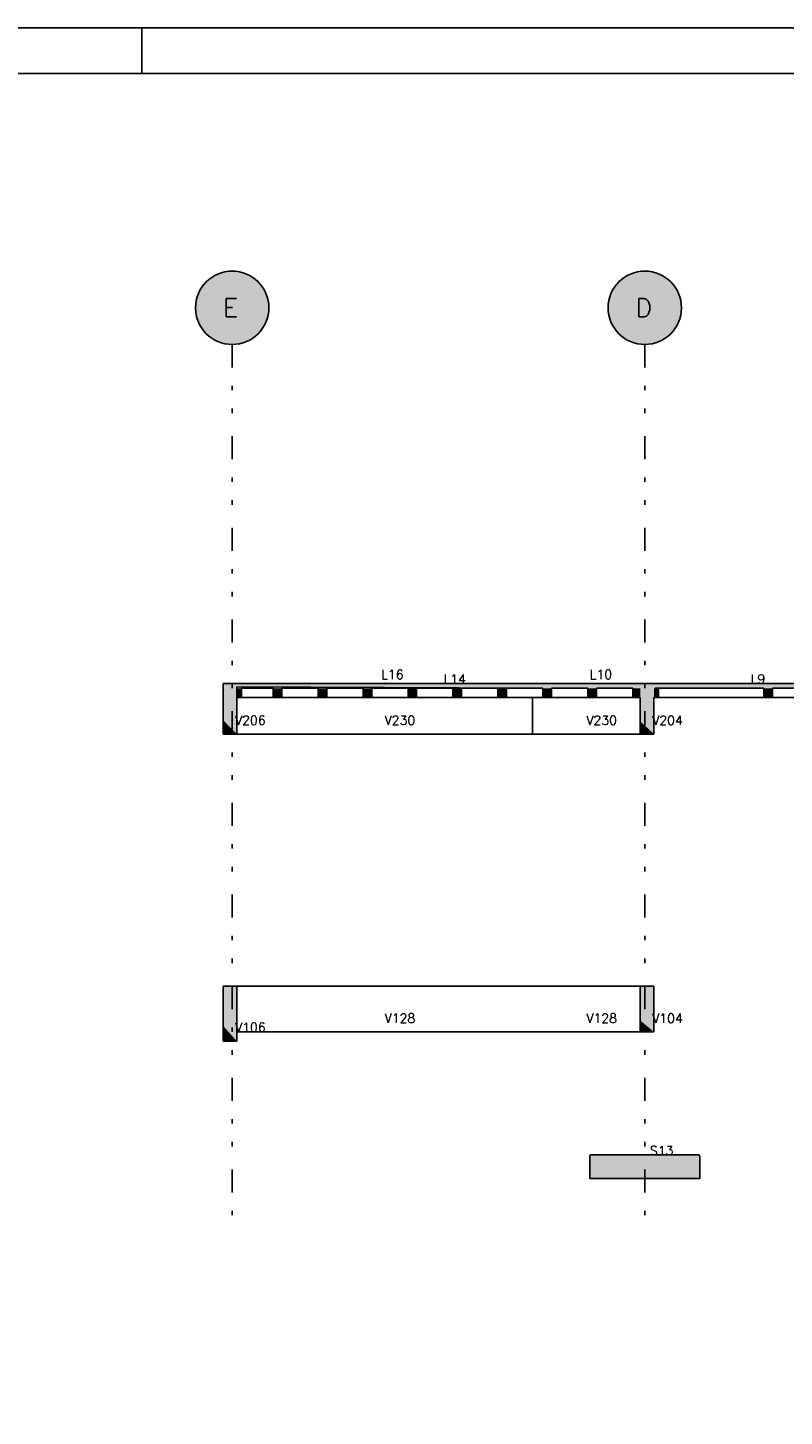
# Model space of a CAD drawing. Extents: x 0 to 84.1, y 0 to 59.4.
# Tile 5 of 6: x 44.6 to 61.1, y 29.1 to 59.4. Entities that reach past the tile are written whole.
import ezdxf

# ---------------------------------------------------------------- set-up
doc = ezdxf.new("R2010")
doc.units = 0
doc.linetypes.add('ESTILO_TQS_0004', pattern=[2, 0.5, -0.4, 0.1, -0.4, 0.1, -0.5])
for name, color, linetype in [('1', 1, 'CONTINUOUS'), ('2', 2, 'CONTINUOUS'), ('6', 6, 'CONTINUOUS')]:
    doc.layers.add(name, color=color, linetype=linetype)
doc.styles.get("Standard").update_dxf_attribs({"font": 'ROMANS.SHX'})

msp = doc.modelspace()

# ---------------------------------------------------------------- linework, layer by layer
at = {"layer": '1', "linetype": 'ESTILO_TQS_0004'}
for p, q in [((49.069266, 52.490471), (49.069266, 33.49047)), ((58.069266, 52.490471), (58.069266, 33.49047))]:
    msp.add_line(p, q, dxfattribs=at)
at = {"layer": '1', "linetype": 'CONTINUOUS'}
for points in [[(49.869266, 53.290471), (48.607921, 53.944046), (48.523223, 53.875139)], [(49.869266, 53.290471), (48.701214, 54.000779), (48.607921, 53.944046)], [(49.869266, 53.290471), (48.801362, 54.044279), (48.701214, 54.000779)], [(49.869266, 53.290471), (48.906501, 54.073738), (48.801362, 54.044279)], [(49.869266, 53.290471), (49.014672, 54.088606), (48.906501, 54.073738)], [(49.869266, 53.290471), (49.12386, 54.088606), (49.014672, 54.088606)], [(49.869266, 53.290471), (49.232031, 54.073738), (49.12386, 54.088606)], [(49.869266, 53.290471), (49.337169, 54.044279), (49.232031, 54.073738)], [(49.869266, 53.290471), (49.437318, 54.000779), (49.337169, 54.044279)], [(49.869266, 53.290471), (49.53061, 53.944046), (49.437318, 54.000779)], [(49.869266, 53.290471), (49.615308, 53.875139), (49.53061, 53.944046)], [(58.869266, 53.290471), (57.607921, 53.944046), (57.523223, 53.875139)], [(58.869266, 53.290471), (57.701214, 54.000779), (57.607921, 53.944046)], [(58.869266, 53.290471), (57.801362, 54.044279), (57.701214, 54.000779)], [(58.869266, 53.290471), (57.906501, 54.073738), (57.801362, 54.044279)], [(58.869266, 53.290471), (58.014672, 54.088606), (57.906501, 54.073738)], [(58.869266, 53.290471), (58.12386, 54.088606), (58.014672, 54.088606)], [(58.869266, 53.290471), (58.232031, 54.073738), (58.12386, 54.088606)], [(58.869266, 53.290471), (58.337169, 54.044279), (58.232031, 54.073738)], [(58.869266, 53.290471), (58.437318, 54.000779), (58.337169, 54.044279)], [(58.869266, 53.290471), (58.53061, 53.944046), (58.437318, 54.000779)], [(58.869266, 53.290471), (58.615308, 53.875139), (58.53061, 53.944046)], [(49.869266, 53.290471), (48.38573, 53.706138), (48.335497, 53.609191)], [(49.869266, 53.290471), (48.448697, 53.795341), (48.38573, 53.706138)], [(49.869266, 53.290471), (48.523223, 53.875139), (48.448697, 53.795341)], [(49.869266, 53.290471), (49.689835, 53.795341), (49.615308, 53.875139)], [(49.869266, 53.290471), (49.752801, 53.706138), (49.689835, 53.795341)], [(49.869266, 53.290471), (49.803035, 53.609191), (49.752801, 53.706138)], [(58.869266, 53.290471), (57.38573, 53.706138), (57.335497, 53.609191)], [(58.869266, 53.290471), (57.448697, 53.795341), (57.38573, 53.706138)], [(58.869266, 53.290471), (57.523223, 53.875139), (57.448697, 53.795341)], [(58.869266, 53.290471), (58.689835, 53.795341), (58.615308, 53.875139)], [(58.869266, 53.290471), (58.752801, 53.706138), (58.689835, 53.795341)], [(58.869266, 53.290471), (58.803035, 53.609191), (58.752801, 53.706138)], [(49.869266, 53.290471), (48.276717, 53.399404), (48.269266, 53.290471)], [(49.869266, 53.290471), (48.298932, 53.506308), (48.276717, 53.399404)], [(49.869266, 53.290471), (48.335497, 53.609191), (48.298932, 53.506308)], [(49.869266, 53.290471), (49.8396, 53.506308), (49.803035, 53.609191)], [(49.869266, 53.290471), (49.861814, 53.399404), (49.8396, 53.506308)], [(58.869266, 53.290471), (57.276717, 53.399404), (57.269266, 53.290471)], [(58.869266, 53.290471), (57.298932, 53.506308), (57.276717, 53.399404)], [(58.869266, 53.290471), (57.335497, 53.609191), (57.298932, 53.506308)], [(58.869266, 53.290471), (58.8396, 53.506308), (58.803035, 53.609191)], [(58.869266, 53.290471), (58.861814, 53.399404), (58.8396, 53.506308)], [(49.869266, 53.290471), (48.269266, 53.290471), (48.276717, 53.181537)], [(49.869266, 53.290471), (48.276717, 53.181537), (48.298932, 53.074633)], [(49.869266, 53.290471), (48.298932, 53.074633), (48.335497, 52.97175)], [(49.869266, 53.290471), (48.335497, 52.97175), (48.38573, 52.874803)], [(49.869266, 53.290471), (48.38573, 52.874803), (48.448697, 52.7856)], [(49.869266, 53.290471), (48.448697, 52.7856), (48.523223, 52.705802)], [(49.869266, 53.290471), (48.523223, 52.705802), (48.607921, 52.636895)], [(49.869266, 53.290471), (48.607921, 52.636895), (48.701214, 52.580162)], [(49.869266, 53.290471), (48.701214, 52.580162), (48.801362, 52.536662)], [(49.869266, 53.290471), (48.801362, 52.536662), (48.906501, 52.507203)], [(49.869266, 53.290471), (48.906501, 52.507203), (49.014672, 52.492335)], [(49.869266, 53.290471), (49.014672, 52.492335), (49.12386, 52.492335)], [(49.869266, 53.290471), (49.12386, 52.492335), (49.232031, 52.507203)], [(49.869266, 53.290471), (49.232031, 52.507203), (49.337169, 52.536662)], [(49.869266, 53.290471), (49.337169, 52.536662), (49.437318, 52.580162)], [(49.869266, 53.290471), (49.437318, 52.580162), (49.53061, 52.636895)], [(49.869266, 53.290471), (49.53061, 52.636895), (49.615308, 52.705802)], [(49.869266, 53.290471), (49.615308, 52.705802), (49.689835, 52.7856)], [(49.869266, 53.290471), (49.689835, 52.7856), (49.752801, 52.874803)], [(49.869266, 53.290471), (49.752801, 52.874803), (49.803035, 52.97175)], [(49.869266, 53.290471), (49.803035, 52.97175), (49.8396, 53.074633)], [(49.869266, 53.290471), (49.8396, 53.074633), (49.861814, 53.181537)], [(49.869266, 53.290471), (49.861814, 53.181537), (49.869266, 53.290471)], [(58.869266, 53.290471), (57.269266, 53.290471), (57.276717, 53.181537)], [(58.869266, 53.290471), (57.276717, 53.181537), (57.298932, 53.074633)], [(58.869266, 53.290471), (57.298932, 53.074633), (57.335497, 52.97175)], [(58.869266, 53.290471), (57.335497, 52.97175), (57.38573, 52.874803)], [(58.869266, 53.290471), (57.38573, 52.874803), (57.448697, 52.7856)], [(58.869266, 53.290471), (57.448697, 52.7856), (57.523223, 52.705802)], [(58.869266, 53.290471), (57.523223, 52.705802), (57.607921, 52.636895)], [(58.869266, 53.290471), (57.607921, 52.636895), (57.701214, 52.580162)], [(58.869266, 53.290471), (57.701214, 52.580162), (57.801362, 52.536662)], [(58.869266, 53.290471), (57.801362, 52.536662), (57.906501, 52.507203)], [(58.869266, 53.290471), (57.906501, 52.507203), (58.014672, 52.492335)], [(58.869266, 53.290471), (58.014672, 52.492335), (58.12386, 52.492335)], [(58.869266, 53.290471), (58.12386, 52.492335), (58.232031, 52.507203)], [(58.869266, 53.290471), (58.232031, 52.507203), (58.337169, 52.536662)], [(58.869266, 53.290471), (58.337169, 52.536662), (58.437318, 52.580162)], [(58.869266, 53.290471), (58.437318, 52.580162), (58.53061, 52.636895)], [(58.869266, 53.290471), (58.53061, 52.636895), (58.615308, 52.705802)], [(58.869266, 53.290471), (58.615308, 52.705802), (58.689835, 52.7856)], [(58.869266, 53.290471), (58.689835, 52.7856), (58.752801, 52.874803)], [(58.869266, 53.290471), (58.752801, 52.874803), (58.803035, 52.97175)], [(58.869266, 53.290471), (58.803035, 52.97175), (58.8396, 53.074633)], [(58.869266, 53.290471), (58.8396, 53.074633), (58.861814, 53.181537)], [(58.869266, 53.290471), (58.861814, 53.181537), (58.869266, 53.290471)]]:
    msp.add_solid(points, dxfattribs=at)
at = {"layer": '2', "linetype": 'CONTINUOUS'}
for p, q in [((84.100006, 59.400002), (0, 59.400002)), ((47.100006, 58.400002), (47.100006, 59.400002))]:
    msp.add_line(p, q, dxfattribs=at)
msp.add_lwpolyline([(83.100006, 1), (2.5, 1), (2.5, 58.400002), (83.100006, 58.400002), (83.100006, 1)], dxfattribs=at)
for centre in [(49.069266, 53.290471), (58.069266, 53.290471)]:
    msp.add_circle(centre, 0.8, dxfattribs=at)
at = {"layer": '6', "linetype": 'CONTINUOUS'}
for p, q in [((48.955949, 45.09047), (48.869266, 45.09047)), ((48.869266, 45.09047), (48.869266, 44.296984)), ((49.169266, 45.09047), (48.955949, 45.09047)), ((55.619266, 45.09047), (49.169266, 45.09047)), ((49.169266, 44.99047), (49.169266, 45.019365)), ((49.169266, 45.019365), (55.619266, 44.991048)), ((49.169266, 44.848259), (49.169266, 44.99047)), ((49.169266, 44.79047), (49.169266, 44.848259)), ((49.269266, 44.99047), (49.965266, 44.99047)), ((49.269266, 44.834495), (49.269266, 44.99047)), ((49.965266, 44.99047), (49.965266, 44.949317)), ((49.965266, 44.949317), (49.965266, 44.79047)), ((50.153266, 44.99047), (50.945266, 44.99047)), ((50.153266, 44.822761), (50.153266, 44.99047)), ((50.945266, 44.79047), (50.945266, 44.99047)), ((50.945266, 44.99047), (50.945266, 44.958179)), ((50.945266, 44.958179), (50.945266, 44.79047)), ((51.133266, 44.99047), (51.925266, 44.99047)), ((51.133266, 44.99047), (51.133266, 44.79047)), ((51.133266, 44.822761), (51.133266, 44.99047)), ((51.925266, 44.99047), (51.925266, 44.958179)), ((51.925266, 44.958179), (51.925266, 44.79047)), ((52.113266, 44.99047), (52.905266, 44.99047)), ((52.113266, 44.99047), (52.113266, 44.79047)), ((52.113266, 44.822761), (52.113266, 44.99047)), ((52.905266, 44.99047), (52.905266, 44.958179)), ((52.905266, 44.958179), (52.905266, 44.79047)), ((53.093266, 44.99047), (53.885266, 44.99047)), ((53.093266, 44.822761), (53.093266, 44.99047)), ((53.885266, 44.99047), (53.885266, 44.79047)), ((54.073266, 44.99047), (54.865266, 44.99047)), ((54.073266, 44.99047), (54.073266, 44.79047)), ((54.073266, 44.99047), (54.073266, 44.79047)), ((54.073266, 44.822761), (54.073266, 44.99047)), ((54.865266, 44.79047), (54.865266, 44.99047)), ((54.865266, 44.79047), (54.865266, 44.99047)), ((54.865266, 44.99047), (54.865266, 44.958179)), ((54.865266, 44.958179), (54.865266, 44.79047)), ((55.053266, 44.99047), (55.619266, 44.99047)), ((55.845266, 44.99047), (55.053266, 44.99047)), ((55.053266, 44.822761), (55.053266, 44.99047)), ((55.675985, 45.09047), (55.619266, 45.09047)), ((55.675985, 45.09047), (55.619266, 45.09047)), ((55.619266, 44.99047), (55.675985, 44.99047)), ((55.755629, 44.99047), (55.619266, 44.99047)), ((55.750775, 45.09047), (55.675985, 45.09047)), ((55.750775, 45.09047), (55.675985, 45.09047)), ((55.750775, 45.09047), (55.675985, 45.09047)), ((55.750775, 45.09047), (55.675985, 45.09047)), ((55.675985, 44.99047), (55.750775, 44.99047)), ((57.969266, 45.09047), (55.750775, 45.09047)), ((55.750775, 44.99047), (55.845266, 44.99047)), ((55.845266, 44.99047), (55.845266, 44.958179)), ((55.845266, 44.958179), (55.845266, 44.79047)), ((56.033266, 44.99047), (56.825266, 44.99047)), ((56.033266, 44.822761), (56.033266, 44.99047)), ((56.825266, 44.79047), (56.825266, 44.99047)), ((56.825266, 44.99047), (56.825266, 44.958179)), ((56.825266, 44.958179), (56.825266, 44.79047)), ((57.013266, 44.99047), (57.805266, 44.99047)), ((57.013266, 44.822761), (57.013266, 44.99047)), ((57.805266, 44.99047), (57.805266, 44.938959)), ((57.805266, 44.938959), (57.805266, 44.79047)), ((58.042067, 45.09047), (57.969266, 45.09047)), ((58.269266, 45.09047), (58.042067, 45.09047)), ((59.466941, 45.09047), (58.269266, 45.09047)), ((58.297853, 44.99047), (58.299524, 44.99047)), ((58.299524, 44.99047), (58.309411, 44.99047)), ((58.309411, 44.99047), (58.312786, 44.99047)), ((58.312786, 44.99047), (58.336656, 44.99047)), ((58.336656, 44.99047), (58.346743, 44.99047)), ((58.346743, 44.99047), (58.369266, 44.99047)), ((58.369266, 44.99047), (59.466941, 44.99047)), ((58.369266, 44.861907), (58.369266, 44.99047)), ((58.369266, 44.79047), (58.369266, 44.861907)), ((62.269266, 45.09047), (59.466941, 45.09047)), ((59.466941, 44.99047), (60.665266, 44.99047)), ((60.665266, 44.79047), (60.665266, 44.99047)), ((60.665266, 44.99047), (60.665266, 44.79047)), ((60.853266, 44.99047), (62.169266, 44.99047)), ((60.853266, 44.861907), (60.853266, 44.99047)), ((60.853266, 44.79047), (60.853266, 44.861907)), ((49.169266, 44.772632), (49.169266, 44.79047)), ((49.169266, 44.79047), (49.19889, 44.79047)), ((49.169266, 43.99047), (49.169266, 44.772632)), ((49.19889, 44.79047), (49.239765, 44.79047)), ((49.239765, 44.79047), (49.248745, 44.79047)), ((49.248745, 44.79047), (49.269266, 44.79047)), ((49.269266, 44.79047), (49.269266, 44.834495)), ((49.269266, 44.79047), (49.965266, 44.79047)), ((49.965266, 44.79047), (49.995619, 44.79047)), ((49.995619, 44.79047), (50.153266, 44.79047)), ((50.153266, 44.79047), (50.153266, 44.822761)), ((50.153266, 44.79047), (50.945266, 44.79047)), ((50.945266, 44.79047), (50.975619, 44.79047)), ((50.975619, 44.79047), (51.133266, 44.79047)), ((51.133266, 44.79047), (51.133266, 44.822761)), ((51.133266, 44.79047), (51.925266, 44.79047)), ((51.925266, 44.79047), (51.955619, 44.79047)), ((51.955619, 44.79047), (52.113266, 44.79047)), ((52.113266, 44.79047), (52.113266, 44.822761)), ((52.113266, 44.79047), (52.905266, 44.79047)), ((52.905266, 44.79047), (52.935619, 44.79047)), ((52.935619, 44.79047), (53.093266, 44.79047)), ((53.093266, 44.79047), (53.093266, 44.822761)), ((53.093266, 44.79047), (53.885266, 44.79047)), ((53.885266, 44.79047), (53.915619, 44.79047)), ((53.915619, 44.79047), (54.073266, 44.79047)), ((54.073266, 44.79047), (54.073266, 44.822761)), ((54.073266, 44.79047), (54.865266, 44.79047)), ((54.865266, 44.79047), (54.895619, 44.79047)), ((54.895619, 44.79047), (55.053266, 44.79047)), ((55.053266, 44.79047), (55.053266, 44.822761)), ((55.053266, 44.79047), (55.845266, 44.79047)), ((55.619266, 44.79047), (55.619266, 43.99047)), ((55.619266, 43.99047), (55.619266, 44.79047)), ((55.845266, 44.79047), (55.875619, 44.79047)), ((55.875619, 44.79047), (56.033266, 44.79047)), ((56.033266, 44.79047), (56.033266, 44.822761)), ((56.033266, 44.79047), (56.825266, 44.79047)), ((56.825266, 44.79047), (56.982912, 44.79047)), ((56.982912, 44.79047), (57.013266, 44.79047)), ((57.013266, 44.79047), (57.013266, 44.822761)), ((57.013266, 44.79047), (57.805266, 44.79047)), ((57.805266, 44.79047), (57.844195, 44.79047)), ((57.844195, 44.79047), (57.860256, 44.79047)), ((57.860256, 44.79047), (57.926822, 44.79047)), ((57.926822, 44.79047), (57.969266, 44.79047)), ((57.969266, 44.79047), (57.969266, 43.99047)), ((57.969266, 44.79047), (57.969266, 44.267782)), ((57.969266, 43.99047), (57.969266, 44.79047)), ((58.269266, 43.99047), (58.269266, 44.79047)), ((58.269266, 44.79047), (58.297853, 44.79047)), ((58.297853, 44.79047), (58.299524, 44.79047)), ((58.299524, 44.79047), (58.309411, 44.79047)), ((58.309411, 44.79047), (58.312786, 44.79047)), ((58.312786, 44.79047), (58.336656, 44.79047)), ((58.336656, 44.79047), (58.346743, 44.79047)), ((58.346743, 44.79047), (58.369266, 44.79047)), ((58.369266, 44.79047), (60.665266, 44.79047)), ((60.665266, 44.79047), (60.786115, 44.79047)), ((60.786115, 44.79047), (60.853266, 44.79047)), ((60.853266, 44.79047), (62.169266, 44.79047)), ((48.869266, 44.296984), (48.869266, 43.99047)), ((57.969266, 44.267782), (57.969266, 43.99047)), ((48.869266, 43.99047), (48.955949, 43.99047)), ((48.955949, 43.99047), (49.169266, 43.99047)), ((49.169266, 43.99047), (55.469266, 43.99047)), ((55.469266, 43.99047), (55.619266, 43.99047)), ((55.619266, 43.99047), (55.769266, 43.99047)), ((55.769266, 43.99047), (57.969266, 43.99047)), ((57.969266, 43.99047), (58.042067, 43.99047)), ((58.042067, 43.99047), (58.269266, 43.99047)), ((48.869266, 38.49047), (48.869266, 37.29047)), ((48.955949, 38.49047), (48.869266, 38.49047)), ((48.869266, 38.49047), (48.869266, 37.624848)), ((48.869266, 38.49047), (48.869266, 37.29047)), ((49.169266, 38.49047), (48.955949, 38.49047)), ((49.169266, 38.143738), (49.169266, 38.49047)), ((49.169266, 37.49047), (49.169266, 38.49047)), ((49.169266, 38.49047), (49.169266, 37.49047)), ((55.469266, 38.49047), (49.169266, 38.49047)), ((55.619266, 38.49047), (55.469266, 38.49047)), ((55.769266, 38.49047), (55.619266, 38.49047)), ((57.969266, 38.49047), (55.769266, 38.49047)), ((58.042067, 38.49047), (57.969266, 38.49047)), ((57.969266, 38.49047), (57.969266, 37.742571)), ((58.269266, 38.49047), (58.042067, 38.49047)), ((58.269266, 38.247799), (58.269266, 38.49047)), ((58.269266, 37.49047), (58.269266, 38.247799)), ((49.169266, 37.29047), (49.169266, 38.143738)), ((48.869266, 37.624848), (48.869266, 37.29047)), ((57.969266, 37.742571), (57.969266, 37.49047)), ((48.869266, 37.29047), (48.955949, 37.29047)), ((48.955949, 37.29047), (49.169266, 37.29047)), ((49.169266, 37.29047), (49.169266, 37.49047)), ((49.169266, 37.29047), (49.169266, 37.49047)), ((49.169266, 37.49047), (55.469266, 37.49047)), ((55.469266, 37.49047), (55.619266, 37.49047)), ((55.619266, 37.49047), (55.769266, 37.49047)), ((55.769266, 37.49047), (57.969266, 37.49047)), ((57.969266, 37.49047), (58.042067, 37.49047)), ((58.042067, 37.49047), (58.269266, 37.49047)), ((56.88079, 34.799433), (56.869266, 34.79047)), ((56.869266, 34.79047), (56.869266, 34.785988)), ((56.869266, 34.785988), (56.869266, 34.29047)), ((56.896155, 34.811384), (56.88079, 34.799433)), ((59.224451, 34.811384), (56.896155, 34.811384)), ((59.242377, 34.811384), (59.224451, 34.811384)), ((59.269266, 34.79047), (59.242377, 34.811384)), ((59.269266, 34.294952), (59.269266, 34.79047)), ((56.869266, 34.29047), (59.247754, 34.29047)), ((59.247754, 34.29047), (59.269266, 34.29047)), ((59.269266, 34.29047), (59.269266, 34.294952))]:
    msp.add_line(p, q, dxfattribs=at)
for points in [[(48.869266, 44.296984), (49.169266, 44.772632), (49.169266, 45.09047)], [(48.869266, 44.296984), (49.169266, 45.09047), (48.955949, 45.09047)], [(48.869266, 44.296984), (48.955949, 45.09047), (48.869266, 45.09047)], [(48.869266, 44.296984), (48.869266, 45.09047), (48.869266, 44.296984)], [(49.169266, 45.019365), (57.969266, 45.06526), (57.969266, 45.09047)], [(49.169266, 45.019365), (57.969266, 45.09047), (55.750775, 45.09047)], [(49.169266, 45.019365), (55.750775, 45.09047), (55.675985, 45.09047)], [(49.169266, 45.019365), (55.675985, 45.09047), (49.169266, 45.09047)], [(49.169266, 45.019365), (49.169266, 45.09047), (49.169266, 45.019365)], [(49.169266, 45.019365), (57.969266, 44.99047), (57.969266, 45.06526)], [(49.169266, 45.019365), (49.169266, 44.99047), (55.675985, 44.99047)], [(49.169266, 45.019365), (55.675985, 44.99047), (55.750775, 44.99047)], [(49.169266, 45.019365), (55.750775, 44.99047), (57.969266, 44.99047)], [(49.169266, 44.848259), (49.269266, 44.834495), (49.269266, 44.99047)], [(49.169266, 44.848259), (49.269266, 44.99047), (49.248745, 44.99047)], [(49.169266, 44.848259), (49.248745, 44.99047), (49.239765, 44.99047)], [(49.169266, 44.848259), (49.239765, 44.99047), (49.19889, 44.99047)], [(49.169266, 44.848259), (49.19889, 44.99047), (49.169266, 44.99047)], [(49.169266, 44.848259), (49.169266, 44.99047), (49.169266, 44.848259)], [(49.169266, 44.848259), (49.169266, 44.79047), (49.19889, 44.79047)], [(49.169266, 44.848259), (49.19889, 44.79047), (49.239765, 44.79047)], [(49.169266, 44.848259), (49.239765, 44.79047), (49.248745, 44.79047)], [(49.169266, 44.848259), (49.248745, 44.79047), (49.269266, 44.79047)], [(49.169266, 44.848259), (49.269266, 44.79047), (49.269266, 44.834495)], [(49.965266, 44.949317), (50.153266, 44.822761), (50.153266, 44.99047)], [(49.965266, 44.949317), (50.153266, 44.99047), (49.995619, 44.99047)], [(49.965266, 44.949317), (49.995619, 44.99047), (49.965266, 44.99047)], [(49.965266, 44.949317), (49.965266, 44.99047), (49.965266, 44.949317)], [(49.965266, 44.949317), (49.965266, 44.79047), (49.995619, 44.79047)], [(49.965266, 44.949317), (49.995619, 44.79047), (50.153266, 44.79047)], [(49.965266, 44.949317), (50.153266, 44.79047), (50.153266, 44.822761)], [(50.945266, 44.958179), (51.133266, 44.822761), (51.133266, 44.99047)], [(50.945266, 44.958179), (51.133266, 44.99047), (50.975619, 44.99047)], [(50.945266, 44.958179), (50.975619, 44.99047), (50.945266, 44.99047)], [(50.945266, 44.958179), (50.945266, 44.99047), (50.945266, 44.958179)], [(50.945266, 44.958179), (50.945266, 44.79047), (50.975619, 44.79047)], [(50.945266, 44.958179), (50.975619, 44.79047), (51.133266, 44.79047)], [(50.945266, 44.958179), (51.133266, 44.79047), (51.133266, 44.822761)], [(51.925266, 44.958179), (52.113266, 44.822761), (52.113266, 44.99047)], [(51.925266, 44.958179), (52.113266, 44.99047), (51.955619, 44.99047)], [(51.925266, 44.958179), (51.955619, 44.99047), (51.925266, 44.99047)], [(51.925266, 44.958179), (51.925266, 44.99047), (51.925266, 44.958179)], [(51.925266, 44.958179), (51.925266, 44.79047), (51.955619, 44.79047)], [(51.925266, 44.958179), (51.955619, 44.79047), (52.113266, 44.79047)], [(51.925266, 44.958179), (52.113266, 44.79047), (52.113266, 44.822761)], [(52.905266, 44.958179), (53.093266, 44.822761), (53.093266, 44.99047)], [(52.905266, 44.958179), (53.093266, 44.99047), (52.935619, 44.99047)], [(52.905266, 44.958179), (52.935619, 44.99047), (52.905266, 44.99047)], [(52.905266, 44.958179), (52.905266, 44.99047), (52.905266, 44.958179)], [(52.905266, 44.958179), (52.905266, 44.79047), (52.935619, 44.79047)], [(52.905266, 44.958179), (52.935619, 44.79047), (53.093266, 44.79047)], [(52.905266, 44.958179), (53.093266, 44.79047), (53.093266, 44.822761)], [(53.885266, 44.99047), (53.885266, 44.958179), (53.885266, 44.79047)], [(53.885266, 44.99047), (53.885266, 44.79047), (53.915619, 44.79047)], [(53.885266, 44.99047), (53.915619, 44.79047), (54.073266, 44.79047)], [(53.885266, 44.99047), (54.073266, 44.79047), (54.073266, 44.822761)], [(53.885266, 44.99047), (54.073266, 44.822761), (54.073266, 44.99047)], [(53.885266, 44.99047), (54.073266, 44.99047), (53.915619, 44.99047)], [(53.885266, 44.99047), (53.915619, 44.99047), (53.885266, 44.99047)], [(54.865266, 44.958179), (55.053266, 44.822761), (55.053266, 44.99047)], [(54.865266, 44.958179), (55.053266, 44.99047), (54.895619, 44.99047)], [(54.865266, 44.958179), (54.895619, 44.99047), (54.865266, 44.99047)], [(54.865266, 44.958179), (54.865266, 44.99047), (54.865266, 44.958179)], [(54.865266, 44.958179), (54.865266, 44.79047), (54.895619, 44.79047)], [(54.865266, 44.958179), (54.895619, 44.79047), (55.053266, 44.79047)], [(54.865266, 44.958179), (55.053266, 44.79047), (55.053266, 44.822761)], [(55.845266, 44.958179), (56.033266, 44.822761), (56.033266, 44.99047)], [(55.845266, 44.958179), (56.033266, 44.99047), (55.875619, 44.99047)], [(55.845266, 44.958179), (55.875619, 44.99047), (55.845266, 44.99047)], [(55.845266, 44.958179), (55.845266, 44.99047), (55.845266, 44.958179)], [(55.845266, 44.958179), (55.845266, 44.79047), (55.875619, 44.79047)], [(55.845266, 44.958179), (55.875619, 44.79047), (56.033266, 44.79047)], [(55.845266, 44.958179), (56.033266, 44.79047), (56.033266, 44.822761)], [(56.825266, 44.958179), (57.013266, 44.822761), (57.013266, 44.99047)], [(56.825266, 44.958179), (57.013266, 44.99047), (56.982912, 44.99047)], [(56.825266, 44.958179), (56.982912, 44.99047), (56.825266, 44.99047)], [(56.825266, 44.958179), (56.825266, 44.99047), (56.825266, 44.958179)], [(56.825266, 44.958179), (56.825266, 44.79047), (56.982912, 44.79047)], [(56.825266, 44.958179), (56.982912, 44.79047), (57.013266, 44.79047)], [(56.825266, 44.958179), (57.013266, 44.79047), (57.013266, 44.822761)], [(57.805266, 44.938959), (57.969266, 44.94005), (57.969266, 44.99047)], [(57.805266, 44.938959), (57.969266, 44.99047), (57.926822, 44.99047)], [(57.805266, 44.938959), (57.926822, 44.99047), (57.860256, 44.99047)], [(57.805266, 44.938959), (57.860256, 44.99047), (57.844195, 44.99047)], [(57.805266, 44.938959), (57.844195, 44.99047), (57.805266, 44.99047)], [(57.805266, 44.938959), (57.805266, 44.99047), (57.805266, 44.938959)], [(57.805266, 44.938959), (57.969266, 44.79047), (57.969266, 44.94005)], [(57.805266, 44.938959), (57.805266, 44.79047), (57.844195, 44.79047)], [(57.805266, 44.938959), (57.844195, 44.79047), (57.860256, 44.79047)], [(57.805266, 44.938959), (57.860256, 44.79047), (57.926822, 44.79047)], [(57.805266, 44.938959), (57.926822, 44.79047), (57.969266, 44.79047)], [(57.969266, 44.267782), (58.269266, 44.823532), (58.269266, 45.09047)], [(57.969266, 44.267782), (58.269266, 45.09047), (58.042067, 45.09047)], [(57.969266, 44.267782), (58.042067, 45.09047), (57.969266, 45.09047)], [(57.969266, 44.267782), (57.969266, 45.09047), (57.969266, 44.267782)], [(58.269266, 45.014737), (62.269266, 45.056467), (62.269266, 45.09047)], [(58.269266, 45.014737), (62.269266, 45.09047), (59.466941, 45.09047)], [(58.269266, 45.014737), (59.466941, 45.09047), (58.269266, 45.09047)], [(58.269266, 45.014737), (58.269266, 45.09047), (58.269266, 45.014737)], [(58.269266, 45.014737), (62.269266, 44.99047), (62.269266, 45.056467)], [(58.269266, 45.014737), (58.269266, 44.99047), (59.466941, 44.99047)], [(58.269266, 45.014737), (59.466941, 44.99047), (62.269266, 44.99047)], [(58.269266, 44.839005), (58.369266, 44.861907), (58.369266, 44.99047)], [(58.269266, 44.839005), (58.369266, 44.99047), (58.346743, 44.99047)], [(58.269266, 44.839005), (58.346743, 44.99047), (58.336656, 44.99047)], [(58.269266, 44.839005), (58.336656, 44.99047), (58.312786, 44.99047)], [(58.269266, 44.839005), (58.312786, 44.99047), (58.309411, 44.99047)], [(58.269266, 44.839005), (58.309411, 44.99047), (58.299524, 44.99047)], [(58.269266, 44.839005), (58.299524, 44.99047), (58.297853, 44.99047)], [(58.269266, 44.839005), (58.297853, 44.99047), (58.269266, 44.99047)], [(58.269266, 44.839005), (58.269266, 44.99047), (58.269266, 44.839005)], [(58.269266, 44.839005), (58.369266, 44.79047), (58.369266, 44.861907)], [(58.269266, 44.839005), (58.269266, 44.79047), (58.297853, 44.79047)], [(58.269266, 44.839005), (58.297853, 44.79047), (58.299524, 44.79047)], [(58.269266, 44.839005), (58.299524, 44.79047), (58.309411, 44.79047)], [(58.269266, 44.839005), (58.309411, 44.79047), (58.312786, 44.79047)], [(58.269266, 44.839005), (58.312786, 44.79047), (58.336656, 44.79047)], [(58.269266, 44.839005), (58.336656, 44.79047), (58.346743, 44.79047)], [(58.269266, 44.839005), (58.346743, 44.79047), (58.369266, 44.79047)], [(60.665266, 44.99047), (60.665266, 44.919034), (60.665266, 44.79047)], [(60.665266, 44.99047), (60.665266, 44.79047), (60.786115, 44.79047)], [(60.665266, 44.99047), (60.786115, 44.79047), (60.853266, 44.79047)], [(60.665266, 44.99047), (60.853266, 44.79047), (60.853266, 44.861907)], [(60.665266, 44.99047), (60.853266, 44.861907), (60.853266, 44.99047)], [(60.665266, 44.99047), (60.853266, 44.99047), (60.786115, 44.99047)], [(60.665266, 44.99047), (60.786115, 44.99047), (60.665266, 44.99047)], [(48.869266, 44.296984), (49.169266, 43.99047), (49.169266, 44.772632)], [(57.969266, 44.267782), (58.269266, 43.99047), (58.269266, 44.823532)], [(48.869266, 44.296984), (48.869266, 43.99047), (48.955949, 43.99047)], [(48.869266, 44.296984), (48.955949, 43.99047), (49.169266, 43.99047)], [(57.969266, 44.267782), (57.969266, 43.99047), (58.042067, 43.99047)], [(57.969266, 44.267782), (58.042067, 43.99047), (58.269266, 43.99047)], [(48.869266, 37.624848), (49.169266, 38.143738), (49.169266, 38.49047)], [(48.869266, 37.624848), (49.169266, 38.49047), (48.955949, 38.49047)], [(48.869266, 37.624848), (48.955949, 38.49047), (48.869266, 38.49047)], [(48.869266, 37.624848), (48.869266, 38.49047), (48.869266, 37.624848)], [(57.969266, 37.742571), (58.269266, 38.247799), (58.269266, 38.49047)], [(57.969266, 37.742571), (58.269266, 38.49047), (58.042067, 38.49047)], [(57.969266, 37.742571), (58.042067, 38.49047), (57.969266, 38.49047)], [(57.969266, 37.742571), (57.969266, 38.49047), (57.969266, 37.742571)], [(57.969266, 37.742571), (58.269266, 37.49047), (58.269266, 38.247799)], [(48.869266, 37.624848), (49.169266, 37.29047), (49.169266, 38.143738)], [(48.869266, 37.624848), (48.869266, 37.29047), (48.955949, 37.29047)], [(48.869266, 37.624848), (48.955949, 37.29047), (49.169266, 37.29047)], [(57.969266, 37.742571), (57.969266, 37.49047), (58.042067, 37.49047)], [(57.969266, 37.742571), (58.042067, 37.49047), (58.269266, 37.49047)], [(59.247754, 34.79047), (56.88079, 34.799433), (56.869266, 34.79047)], [(56.869266, 34.785988), (59.269266, 34.294952), (59.269266, 34.79047)], [(56.869266, 34.785988), (59.269266, 34.79047), (59.247754, 34.79047)], [(56.869266, 34.785988), (59.247754, 34.79047), (56.869266, 34.79047)], [(56.869266, 34.785988), (56.869266, 34.79047), (56.869266, 34.785988)], [(59.247754, 34.79047), (56.869266, 34.79047), (59.247754, 34.79047)], [(56.869266, 34.785988), (56.869266, 34.29047), (59.247754, 34.29047)], [(56.869266, 34.785988), (59.247754, 34.29047), (59.269266, 34.29047)], [(56.869266, 34.785988), (59.269266, 34.29047), (59.269266, 34.294952)], [(59.247754, 34.79047), (56.896155, 34.811384), (56.88079, 34.799433)], [(59.247754, 34.79047), (59.224451, 34.811384), (56.896155, 34.811384)], [(59.247754, 34.79047), (59.242377, 34.811384), (59.224451, 34.811384)], [(59.247754, 34.79047), (59.269266, 34.79047), (59.242377, 34.811384)]]:
    msp.add_solid(points, dxfattribs=at)

# ---------------------------------------------------------------- texts
at = {"layer": '1', "linetype": 'CONTINUOUS'}
for s, p in [('L16', (52.319266, 45.19047)), ('L14', (53.680377, 45.09047)), ('L10', (56.869266, 45.19047)), ('L9', (60.380377, 45.09047)), ('V206', (49.130377, 44.19047)), ('V230', (52.394266, 44.19047)), ('V230', (56.794266, 44.19047)), ('V204', (58.230377, 44.19047)), ('V128', (52.394266, 37.69047)), ('V128', (56.794266, 37.69047)), ('V104', (58.230377, 37.69047)), ('V106', (49.130377, 37.49047)), ('S13', (58.180377, 34.800927))]:
    msp.add_text(s, height=0.2, dxfattribs=at).set_placement(p)
at = {"layer": '6', "linetype": 'CONTINUOUS'}
for s, p in [('E', (48.869266, 53.090471)), ('D', (57.869266, 53.090471))]:
    msp.add_text(s, height=0.4, dxfattribs=at).set_placement(p)

doc.saveas('drawing.dxf')
